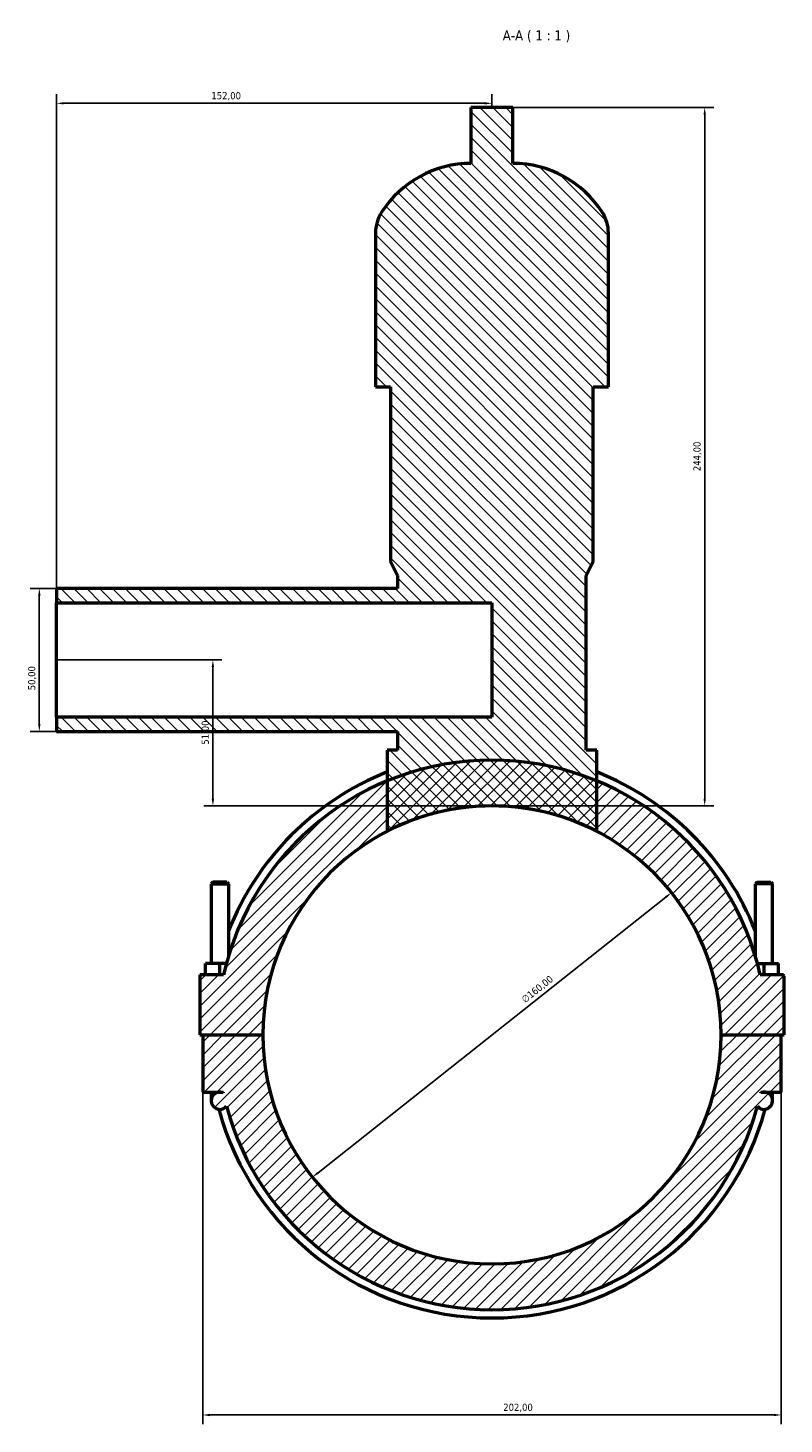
# Model space of a CAD drawing. Header units: millimetres. Extents: x 0 to 974, y -206 to 1211.
# Tile 7 of 8: x 316 to 580, y 724 to 1211. Entities that reach past the tile are written whole.
import ezdxf

# ---------------------------------------------------------------- set-up
doc = ezdxf.new("R2010")
doc.units = ezdxf.units.MM
for name, color, linetype, lineweight in [('Dimension (ISO)', 7, 'Continuous', 25), ('Hatch (ISO)', 7, 'Continuous', 18), ('Symbol (ISO)', 7, 'Continuous', 25), ('Visible (ISO)', 7, 'Continuous', 50)]:
    doc.layers.add(name, color=color, linetype=linetype, lineweight=lineweight)
doc.styles.add('Label Text (ISO)', font='tahoma.ttf')
doc.styles.add('Note Text (ISO)', font='tahoma.ttf')
doc.dimstyles.new('Default (ISO)', dxfattribs={"dimtxt": 2.5, "dimasz": 2.5, "dimexe": 3.175, "dimexo": 0, "dimgap": 0.762, "dimtad": 1, "dimrnd": 1e-08, "dimzin": 0, "dimtxsty": 'Note Text (ISO)', "dimcen": 0.09, "dimdle": 10, "dimclrd": 256, "dimclre": 256, "dimclrt": 256, "dimazin": 0, "dimtfac": 1.40208, "dimtmove": 0, "dimatfit": 3, "dimfxl": 1, "dimtolj": 1, "dimtzin": 0, "dimlwd": -1, "dimlwe": -1, "dimarcsym": 0})

# ---------------------------------------------------------------- blocks, each defined once
blk = doc.blocks.new('*D7')
at = {"layer": 'Defpoints', "color": 0, "transparency": 16777216}
for p in [(376.53, 839.51), (578.53, 839.51), (578.53, 726.73)]:
    blk.add_point(p, dxfattribs=at)
at = {"layer": 'Dimension (ISO)', "transparency": 16777216}
for p, q in [((376.53, 839.51), (376.53, 723.56)), ((578.53, 839.51), (578.53, 723.56)), ((379.03, 726.73), (576.03, 726.73))]:
    blk.add_line(p, q, dxfattribs=at)
for points in [[(379.03, 727.15), (379.03, 726.32), (376.53, 726.73)], [(576.03, 727.15), (576.03, 726.32), (578.53, 726.73)]]:
    blk.add_solid(points, dxfattribs=at)
at = {"layer": 'Dimension (ISO)', "color": 232, "true_color": 0xca0064, "transparency": 16777216, "insert": (481.48, 730.67), "char_height": 2.5, "attachment_point": 1, "style": 'Note Text (ISO)'}
blk.add_mtext('\\A1;202,00', dxfattribs=at)
blk = doc.blocks.new('*D8')
at = {"layer": 'Defpoints', "color": 0, "transparency": 16777216}
for p in [(540.22, 909.21), (414.84, 809.81)]:
    blk.add_point(p, dxfattribs=at)
at = {"layer": 'Dimension (ISO)', "transparency": 16777216}
blk.add_line((416.8, 811.36), (538.26, 907.66), dxfattribs=at)
for points in [[(538, 907.98), (538.52, 907.33), (540.22, 909.21)], [(416.54, 811.69), (417.06, 811.03), (414.84, 809.81)]]:
    blk.add_solid(points, dxfattribs=at)
at = {"layer": 'Dimension (ISO)', "color": 232, "true_color": 0xca0064, "transparency": 16777216, "insert": (487.51, 872.49), "char_height": 2.5, "attachment_point": 1, "rotation": 38.4097, "style": 'Note Text (ISO)'}
blk.add_mtext('\\A1;∅160,00', dxfattribs=at)
blk = doc.blocks.new('*D9')
at = {"layer": 'Defpoints', "color": 0, "transparency": 16777216}
for p in [(325.53, 1015.51), (319.49, 965.51), (325.53, 965.51)]:
    blk.add_point(p, dxfattribs=at)
at = {"layer": 'Dimension (ISO)', "transparency": 16777216}
for p, q in [((325.53, 1015.51), (316.32, 1015.51)), ((319.49, 1013.01), (319.49, 968.01)), ((325.53, 965.51), (316.32, 965.51))]:
    blk.add_line(p, q, dxfattribs=at)
for points in [[(319.07, 1013.01), (319.91, 1013.01), (319.49, 1015.51)], [(319.07, 968.01), (319.91, 968.01), (319.49, 965.51)]]:
    blk.add_solid(points, dxfattribs=at)
at = {"layer": 'Dimension (ISO)', "color": 232, "true_color": 0xca0064, "transparency": 16777216, "insert": (315.56, 979.91), "char_height": 2.5, "attachment_point": 1, "rotation": 90, "style": 'Note Text (ISO)'}
blk.add_mtext('\\A1;50,00', dxfattribs=at)
blk = doc.blocks.new('*D10')
at = {"layer": 'Defpoints', "color": 0, "transparency": 16777216}
for p in [(325.53, 1184.96), (477.53, 1183.51), (325.53, 1010.51)]:
    blk.add_point(p, dxfattribs=at)
at = {"layer": 'Dimension (ISO)', "transparency": 16777216}
for p, q in [((325.53, 1010.51), (325.53, 1188.13)), ((477.53, 1183.51), (477.53, 1188.13)), ((475.03, 1184.96), (328.03, 1184.96))]:
    blk.add_line(p, q, dxfattribs=at)
for points in [[(328.03, 1185.37), (328.03, 1184.54), (325.53, 1184.96)], [(475.03, 1185.37), (475.03, 1184.54), (477.53, 1184.96)]]:
    blk.add_solid(points, dxfattribs=at)
at = {"layer": 'Dimension (ISO)', "color": 232, "true_color": 0xca0064, "transparency": 16777216, "insert": (379.58, 1188.89), "char_height": 2.5, "attachment_point": 1, "style": 'Note Text (ISO)'}
blk.add_mtext('\\A1;152,00', dxfattribs=at)
blk = doc.blocks.new('*D11')
at = {"layer": 'Defpoints', "color": 0, "transparency": 16777216}
for p in [(484.85, 1183.51), (551.82, 1183.51), (477.53, 939.51)]:
    blk.add_point(p, dxfattribs=at)
at = {"layer": 'Dimension (ISO)', "transparency": 16777216}
for p, q in [((484.85, 1183.51), (554.99, 1183.51)), ((551.82, 942.01), (551.82, 1181.01)), ((477.53, 939.51), (554.99, 939.51))]:
    blk.add_line(p, q, dxfattribs=at)
for points in [[(551.4, 1181.01), (552.23, 1181.01), (551.82, 1183.51)], [(551.4, 942.01), (552.23, 942.01), (551.82, 939.51)]]:
    blk.add_solid(points, dxfattribs=at)
at = {"layer": 'Dimension (ISO)', "color": 232, "true_color": 0xca0064, "transparency": 16777216, "insert": (547.88, 1056.46), "char_height": 2.5, "attachment_point": 1, "rotation": 90, "style": 'Note Text (ISO)'}
blk.add_mtext('\\A1;244,00', dxfattribs=at)
blk = doc.blocks.new('*D12')
at = {"layer": 'Defpoints', "color": 0, "transparency": 16777216}
for p in [(325.53, 990.51), (380.09, 990.51), (477.53, 939.51)]:
    blk.add_point(p, dxfattribs=at)
at = {"layer": 'Dimension (ISO)', "transparency": 16777216}
for p, q in [((325.53, 990.51), (383.26, 990.51)), ((380.09, 942.01), (380.09, 988.01)), ((477.53, 939.51), (376.91, 939.51))]:
    blk.add_line(p, q, dxfattribs=at)
for points in [[(379.67, 988.01), (380.51, 988.01), (380.09, 990.51)], [(379.67, 942.01), (380.51, 942.01), (380.09, 939.51)]]:
    blk.add_solid(points, dxfattribs=at)
at = {"layer": 'Dimension (ISO)', "color": 232, "true_color": 0xca0064, "transparency": 16777216, "insert": (376.16, 960.91), "char_height": 2.5, "attachment_point": 1, "rotation": 90, "style": 'Note Text (ISO)'}
blk.add_mtext('\\A1;51,00', dxfattribs=at)

msp = doc.modelspace()

# ---------------------------------------------------------------- hatches: boundary and pattern name
at = {"layer": 'Hatch (ISO)'}
h = msp.add_hatch(dxfattribs=at)
h.set_pattern_fill('ANSI31', color=256, scale=25.4, angle=90.00021, style=0)
h.set_pattern_definition([(135.0002, (0, 0), (-2.245056, -2.245072), [])])
edge = h.paths.add_edge_path()
edge.add_line((444.591, 959.028), (440.931, 959.028))
edge.add_line((440.931, 959.028), (440.931, 948.258))
edge.add_line((440.931, 948.258), (440.931, 930.645))
edge.add_ellipse((477.531, 859.508), major_axis=(-36.6, 71.137), ratio=1, start_angle=305.54819, end_angle=360, ccw=False)
edge.add_line((514.131, 930.645), (514.131, 948.258))
edge.add_line((514.131, 948.258), (514.131, 959.028))
edge.add_line((514.131, 959.028), (510.471, 959.028))
edge.add_line((510.471, 959.028), (510.471, 1020.028))
edge.add_line((510.471, 1020.028), (512.911, 1024.908))
edge.add_line((512.911, 1024.908), (512.911, 1085.908))
edge.add_line((512.911, 1085.908), (518.198, 1085.908))
edge.add_line((518.198, 1085.908), (518.198, 1139.588))
edge.add_ellipse((504.616, 1139.588), major_axis=(13.582, 0), ratio=1, start_angle=0, end_angle=32.61242)
edge.add_ellipse((484.851, 1126.942), major_axis=(31.205, 19.966), ratio=1, start_angle=0, end_angle=57.38758)
edge.add_line((484.851, 1163.988), (484.851, 1183.508))
edge.add_line((484.851, 1183.508), (470.211, 1183.508))
edge.add_line((470.211, 1183.508), (470.211, 1163.988))
edge.add_ellipse((470.211, 1126.942), major_axis=(0, 37.046), ratio=1, start_angle=0, end_angle=57.38758)
edge.add_ellipse((450.446, 1139.588), major_axis=(-11.441, 7.32), ratio=1, start_angle=0, end_angle=32.61242)
edge.add_line((436.865, 1139.588), (436.865, 1085.908))
edge.add_line((436.865, 1085.908), (442.151, 1085.908))
edge.add_line((442.151, 1085.908), (442.151, 1024.908))
edge.add_line((442.151, 1024.908), (444.591, 1020.028))
edge.add_line((444.591, 1020.028), (444.591, 1015.508))
edge.add_line((444.591, 1015.508), (325.531, 1015.508))
edge.add_line((325.531, 1015.508), (325.531, 1010.508))
edge.add_line((325.531, 1010.508), (477.531, 1010.508))
edge.add_line((477.531, 1010.508), (477.531, 970.508))
edge.add_line((477.531, 970.508), (325.531, 970.508))
edge.add_line((325.531, 970.508), (325.531, 965.508))
edge.add_line((325.531, 965.508), (444.591, 965.508))
edge.add_line((444.591, 965.508), (444.591, 959.028))
h = msp.add_hatch(dxfattribs=at)
h.set_pattern_fill('ANSI31', color=256, scale=25.4, style=0)
h.set_pattern_definition([(45, (0, 0), (-2.245064, 2.245064), [])])
edge = h.paths.add_edge_path()
edge.add_ellipse((579.031, 880.008), major_axis=(0.5, 0), ratio=1, start_angle=0, end_angle=90)
edge.add_line((579.031, 880.508), (571.206, 880.508))
edge.add_ellipse((477.531, 859.508), major_axis=(93.675, 21), ratio=1, start_angle=0, end_angle=54.95324)
edge.add_ellipse((477.531, 859.508), major_axis=(36.6, 88.749), ratio=1, start_angle=0, end_angle=44.82226)
edge.add_ellipse((477.531, 859.508), major_axis=(-36.6, 88.749), ratio=1, start_angle=0, end_angle=54.95324)
edge.add_line((383.856, 880.508), (375.531, 880.508))
edge.add_line((375.531, 880.508), (375.531, 859.558))
edge.add_line((375.531, 859.558), (397.531, 859.558))
edge.add_ellipse((477.531, 859.508), major_axis=(-80, 0.05), ratio=1, start_angle=180.07162, end_angle=360, ccw=False)
edge.add_line((557.531, 859.558), (579.531, 859.558))
edge.add_line((579.531, 859.558), (579.531, 880.008))
edge = h.paths.add_edge_path()
edge.add_line((578.531, 839.508), (578.531, 859.458))
edge.add_line((578.531, 859.458), (557.531, 859.458))
edge.add_ellipse((477.531, 859.508), major_axis=(80, -0.05), ratio=1, start_angle=180.07162, end_angle=360, ccw=False)
edge.add_line((397.531, 859.458), (376.531, 859.458))
edge.add_line((376.531, 859.458), (376.531, 839.508))
edge.add_line((376.531, 839.508), (382.531, 839.508))
edge.add_ellipse((382.531, 836.508), major_axis=(0, 3), ratio=1, start_angle=0, end_angle=229.88592)
edge.add_ellipse((477.531, 859.508), major_axis=(-92.706, -24.933), ratio=1, start_angle=0, end_angle=149.89333)
edge.add_ellipse((572.531, 836.508), major_axis=(-2.294, -1.933), ratio=1, start_angle=0, end_angle=229.88592)
edge.add_line((572.531, 839.508), (578.531, 839.508))
edge = h.paths.add_edge_path(flags=0)
edge.add_ellipse((572.531, 836.508), major_axis=(0, 3), ratio=1, start_angle=0, end_angle=22.66646)
edge.add_ellipse((477.531, 859.508), major_axis=(93.844, -20.232), ratio=1, start_angle=0, end_angle=0.14143)
edge.add_line((571.425, 839.508), (572.531, 839.508))
edge = h.paths.add_edge_path(flags=0)
edge.add_line((382.531, 839.508), (383.638, 839.508))
edge.add_ellipse((477.531, 859.508), major_axis=(-93.894, -20), ratio=1, start_angle=0, end_angle=0.14143)
edge.add_ellipse((382.531, 836.508), major_axis=(1.156, 2.768), ratio=1, start_angle=0, end_angle=22.66646)

# ---------------------------------------------------------------- linework, layer by layer
at = {"layer": 'Visible (ISO)'}
for p, q in [((484.851, 1183.508), (470.211, 1183.508)), ((470.211, 1183.508), (470.211, 1163.988)), ((484.851, 1163.988), (484.851, 1183.508)), ((436.865, 1139.588), (436.865, 1085.908)), ((518.198, 1085.908), (518.198, 1139.588)), ((436.865, 1085.908), (442.151, 1085.908)), ((442.151, 1085.908), (442.151, 1024.908)), ((512.911, 1024.908), (512.911, 1085.908)), ((512.911, 1085.908), (518.198, 1085.908)), ((442.151, 1024.908), (444.591, 1020.028)), ((510.471, 1020.028), (512.911, 1024.908)), ((444.591, 1020.028), (444.591, 1015.508)), ((510.471, 959.028), (510.471, 1020.028)), ((444.591, 1015.508), (325.531, 1015.508)), ((325.531, 1015.508), (325.531, 1010.508)), ((325.531, 1010.508), (477.531, 1010.508)), ((325.531, 970.508), (325.531, 1010.508)), ((477.531, 1010.508), (477.531, 970.508)), ((477.531, 970.508), (325.531, 970.508)), ((325.531, 970.508), (325.531, 965.508)), ((325.531, 965.508), (444.591, 965.508)), ((444.591, 965.508), (444.591, 959.028)), ((444.591, 959.028), (440.931, 959.028)), ((440.931, 959.028), (440.931, 930.645)), ((514.131, 959.028), (510.471, 959.028)), ((514.131, 930.645), (514.131, 959.028)), ((380.131, 912.892), (379.531, 912.292)), ((379.531, 912.292), (385.531, 912.292)), ((379.531, 912.292), (379.531, 884.508)), ((384.931, 912.892), (380.131, 912.892)), ((384.931, 912.892), (385.531, 912.292)), ((385.531, 912.292), (385.531, 886.931)), ((570.131, 912.892), (569.531, 912.292)), ((575.531, 912.292), (569.531, 912.292)), ((569.531, 886.931), (569.531, 912.292)), ((570.131, 912.892), (574.931, 912.892)), ((574.931, 912.892), (575.531, 912.292)), ((575.531, 884.508), (575.531, 912.292)), ((377.531, 880.508), (377.531, 884.508)), ((382.531, 884.508), (377.531, 884.508)), ((384.844, 884.508), (382.531, 884.508)), ((382.531, 880.508), (382.531, 884.508)), ((570.219, 884.508), (572.531, 884.508)), ((572.531, 880.508), (572.531, 884.508)), ((572.531, 884.508), (577.531, 884.508)), ((577.531, 880.508), (577.531, 884.508)), ((383.856, 880.508), (375.531, 880.508)), ((375.531, 880.508), (375.531, 859.558)), ((579.031, 880.508), (571.206, 880.508)), ((579.531, 859.558), (579.531, 880.008)), ((375.531, 859.558), (397.531, 859.558)), ((397.531, 859.458), (376.531, 859.458)), ((376.531, 859.458), (376.531, 839.508)), ((379.531, 859.558), (379.531, 859.458)), ((385.531, 859.558), (385.531, 859.458)), ((557.531, 859.558), (579.531, 859.558)), ((578.531, 859.458), (557.531, 859.458)), ((569.531, 859.458), (569.531, 859.558)), ((575.531, 859.458), (575.531, 859.558)), ((578.531, 839.508), (578.531, 859.458)), ((376.531, 839.508), (382.531, 839.508)), ((379.531, 839.508), (379.531, 836.508)), ((382.531, 839.508), (383.638, 839.508)), ((571.425, 839.508), (572.531, 839.508)), ((572.531, 839.508), (578.531, 839.508)), ((575.531, 836.508), (575.531, 839.508))]:
    msp.add_line(p, q, dxfattribs=at)
for centre, radius, start, end in [((470.211, 1126.942), 37.046, 90, 147.38758), ((484.851, 1126.942), 37.046, 32.61242, 90), ((450.446, 1139.588), 13.582, 147.38758, 180), ((504.616, 1139.588), 13.582, 0, 32.61242), ((477.531, 859.508), 96, 12.63563, 167.36437), ((477.531, 859.508), 98.88, 111.7246, 158.50049), ((477.531, 859.508), 98.88, 21.49951, 68.2754), ((477.531, 859.508), 80, 0.03581, 179.96419), ((477.531, 859.508), 80, 62.7741, 117.2259), ((579.031, 880.008), 0.5, 0, 90), ((477.531, 859.508), 80, 180.03581, 359.96419), ((382.531, 836.508), 3, 90, 319.88592), ((382.531, 836.508), 3, 67.33354, 90), ((477.531, 859.508), 96, 192.0247, 192.16613), ((572.531, 836.508), 3, 220.11408, 90), ((572.531, 836.508), 3, 90, 112.66646), ((477.531, 859.508), 96, 347.83387, 347.9753), ((477.531, 859.508), 96, 195.05333, 344.94667), ((477.531, 859.508), 98.88, 195.22813, 344.77187)]:
    msp.add_arc(centre, radius, start, end, dxfattribs=at)

# ---------------------------------------------------------------- texts
at = {"layer": 'Symbol (ISO)', "insert": (481.304, 1206.303), "char_height": 3.5, "attachment_point": 7, "style": 'Label Text (ISO)'}
msp.add_mtext('A-A ( 1 : 1 )', dxfattribs=at)

# ---------------------------------------------------------------- dimensions: what is measured, and where the dimension line sits
at = {"layer": 'Dimension (ISO)'}
for base, p1, p2, angle, picture, middle in [((325.531, 1184.957), (477.531, 1183.508), (325.531, 1010.508), 180, '*D10', (384.531, 1184.957)), ((551.816, 1183.508), (477.531, 939.508), (484.851, 1183.508), 90, '*D11', (551.816, 1061.508)), ((319.491, 965.508), (325.531, 1015.508), (325.531, 965.508), 90, '*D9', (319.491, 984.008)), ((380.09, 990.508), (477.531, 939.508), (325.531, 990.508), 90, '*D12', (380.09, 965.008)), ((578.531, 726.733), (376.531, 839.508), (578.531, 839.508), 180, '*D7', (486.531, 726.733))]:
    dim = msp.add_linear_dim(base=base, p1=p1, p2=p2, angle=angle, dimstyle='Default (ISO)', override={"dimdec": 2, "dimtp": 0, "dimtm": 0, "dimtdec": 2, "dimtofl": 0, "dimatfit": 1}, dxfattribs=at)
    dim.commit()
    dim.dimension.update_dxf_attribs({"geometry": picture, "text_midpoint": middle, "dimtype": 160})
dim = msp.add_diameter_dim_2p(p1=(414.844, 809.806), p2=(540.218, 909.211), dimstyle='Default (ISO)', override={"dimdec": 2, "dimlfac": 1, "dimtp": 0, "dimtm": 0, "dimtdec": 2, "dimatfit": 2}, dxfattribs=at)
dim.commit()
dim.dimension.update_dxf_attribs({"geometry": '*D8', "text_midpoint": (495.015, 873.371), "dimtype": 163})

doc.saveas('drawing.dxf')
